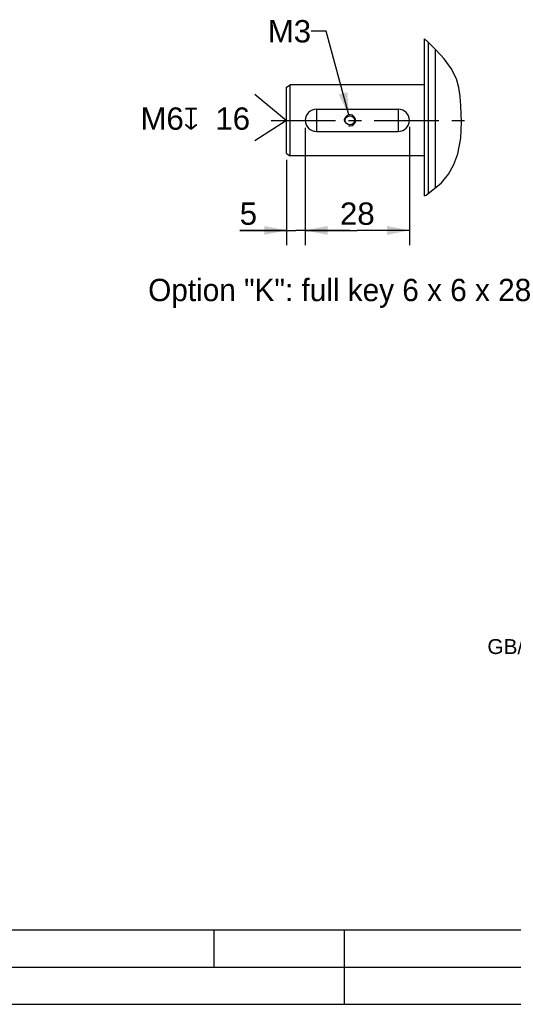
# Model space of a CAD drawing. Header units: millimetres. Extents: x 0 to 420, y 0 to 297.
# Tile 15 of 29: x 191 to 258, y 0 to 132. Entities that reach past the tile are written whole.
import ezdxf

# ---------------------------------------------------------------- set-up
doc = ezdxf.new("R2010")
doc.units = ezdxf.units.MM
doc.header["$LTSCALE"] = 23.1
doc.linetypes.add('CENTER', pattern=[0.6, 0.375, -0.075, 0.075, -0.075])
doc.layers.get('0').update_dxf_attribs({"linetype": 'CONTINUOUS'})
for name, color, linetype in [('AXIS', 7, 'CONTINUOUS'), ('COMPONENTS', 7, 'CONTINUOUS'), ('DETAIL', 7, 'CONTINUOUS'), ('DIMENSION', 7, 'CONTINUOUS')]:
    doc.layers.add(name, color=color, linetype=linetype)
doc.styles.get("Standard").update_dxf_attribs({"font": 'arial.ttf'})
doc.styles.add('TEXTSTYLE_3', font='arial.ttf')
doc.styles.add('TEXTSTYLE_4', font='gdt')
doc.dimstyles.new('DIMSTYLE_2', dxfattribs={"dimtxt": 3, "dimasz": 3, "dimexe": 0.18, "dimexo": 0.0625, "dimgap": 0.09, "dimtad": 1, "dimlfac": 2, "dimdsep": 46, "dimtxsty": 'STANDARD', "dimblk": '_FILLED', "dimblk1": '_FILLED', "dimblk2": '_FILLED', "dimcen": 0.09, "dimadec": 0, "dimazin": 0, "dimtp": 0.2, "dimtm": 0.2, "dimtfac": 1, "dimtofl": 0, "dimtmove": 0, "dimatfit": 3, "dimldrblk": '_FILLED', "dimfxl": 1, "dimtolj": 1, "dimarcsym": 0})
doc.dimstyles.new('DIMSTYLE_6', dxfattribs={"dimtxt": 3, "dimasz": 3, "dimexe": 0.18, "dimexo": 0.0625, "dimgap": 0.09, "dimtad": 1, "dimlfac": 2, "dimdsep": 46, "dimtxsty": 'STANDARD', "dimblk": '_FILLED', "dimblk1": '_FILLED', "dimblk2": '_FILLED', "dimcen": 0.09, "dimadec": 0, "dimazin": 0, "dimtp": 0.1, "dimtm": 0.1, "dimtfac": 1, "dimtofl": 0, "dimtmove": 0, "dimatfit": 3, "dimldrblk": '_FILLED', "dimfxl": 1, "dimtolj": 1, "dimarcsym": 0})
doc.dimstyles.get("Standard").update_dxf_attribs({"dimtxt": 3, "dimasz": 3, "dimexe": 0.18, "dimexo": 0.0625, "dimgap": 0.09, "dimtad": 1, "dimdec": 3, "dimdsep": 46, "dimtxsty": 'STANDARD', "dimblk": '_FILLED', "dimblk1": '_FILLED', "dimblk2": '_FILLED', "dimcen": 0.09, "dimadec": 0, "dimazin": 0, "dimtol": 1, "dimtp": 0.001, "dimtm": 0.001, "dimtfac": 1, "dimtdec": 3, "dimtofl": 0, "dimtmove": 0, "dimatfit": 3, "dimldrblk": '_FILLED', "dimfxl": 1, "dimtolj": 1, "dimarcsym": 0})

# ---------------------------------------------------------------- blocks, each defined once
blk = doc.blocks.new('_FILLED')
at = {"color": 0, "linetype": 'BYBLOCK'}
blk.add_solid([(0, 0), (-1, 0.2), (-1, -0.2)], dxfattribs=at)
blk = doc.blocks.new('*D4')
at = {"layer": 'DIMENSION', "color": 2, "linetype": 'CONTINUOUS'}
for p, q in [((243.71, 117.83), (243.71, 101.93)), ((229.71, 116.08), (229.71, 101.93)), ((229.71, 103.93), (236.71, 103.93)), ((243.71, 103.93), (236.71, 103.93))]:
    blk.add_line(p, q, dxfattribs=at)
at = {"layer": 'DIMENSION', "color": 2, "linetype": 'CONTINUOUS', "xscale": 3, "yscale": 3, "zscale": 3, "rotation": 180}
blk.add_blockref('_FILLED', (229.71, 103.93), dxfattribs=at)
at = {"layer": 'DIMENSION', "color": 2, "linetype": 'CONTINUOUS', "xscale": 3, "yscale": 3, "zscale": 3}
blk.add_blockref('_FILLED', (243.71, 103.93), dxfattribs=at)
at = {"layer": 'DIMENSION', "color": 2, "linetype": 'CONTINUOUS', "insert": (236.71, 107.68), "char_height": 3, "width": 4.6617, "attachment_point": 2, "line_spacing_factor": 0.9}
blk.add_mtext('28', dxfattribs=at)
blk = doc.blocks.new('*D18')
at = {"layer": 'DIMENSION', "color": 2, "linetype": 'CONTINUOUS'}
for p, q in [((229.71, 117.72), (229.71, 101.93)), ((227.21, 113.42), (227.21, 101.93)), ((227.21, 103.93), (220.92, 103.93)), ((220.92, 103.93), (228.46, 103.93)), ((235.71, 103.93), (228.46, 103.93)), ((229.71, 103.93), (235.71, 103.93))]:
    blk.add_line(p, q, dxfattribs=at)
at = {"layer": 'DIMENSION', "color": 2, "linetype": 'CONTINUOUS', "xscale": 3, "yscale": 3, "zscale": 3}
blk.add_blockref('_FILLED', (227.21, 103.93), dxfattribs=at)
at = {"layer": 'DIMENSION', "color": 2, "linetype": 'CONTINUOUS', "xscale": 3, "yscale": 3, "zscale": 3, "rotation": 180}
blk.add_blockref('_FILLED', (229.71, 103.93), dxfattribs=at)
at = {"layer": 'DIMENSION', "color": 2, "linetype": 'CONTINUOUS', "insert": (223.25, 107.68), "char_height": 3, "width": 2.3309, "attachment_point": 3, "line_spacing_factor": 0.9}
blk.add_mtext('5', dxfattribs=at)
blk = doc.blocks.new('CENTER_HOLE_ASM_BL5', base_point=(217.4, 119.09))
at = {"layer": 'DETAIL', "color": 2, "linetype": 'CONTINUOUS'}
for p, q in [((222.95, 122.24), (227.21, 118.7)), ((227.21, 118.7), (222.95, 115.95))]:
    blk.add_line(p, q, dxfattribs=at)
for s, p in [('M6', (207.59, 117.44)), ('16', (217.65, 117.44))]:
    blk.add_text(s, height=3, dxfattribs=at).set_placement(p)
at = {"layer": 'DETAIL', "color": 2, "linetype": 'CONTINUOUS', "style": 'TEXTSTYLE_4'}
blk.add_text('x', height=3, dxfattribs=at).set_placement((213.4, 117.44))

msp = doc.modelspace()

# ---------------------------------------------------------------- linework, layer by layer
at = {"color": 7, "linetype": 'CONTINUOUS'}
for p, q in [((246.17602, 129.26621), (245.71414, 129.66455)), ((247.25869, 128.17816), (246.17602, 129.26621)), ((248.36159, 126.96087), (247.25869, 128.17816)), ((249.31777, 125.67379), (248.36159, 126.96087)), ((250.01715, 124.27827), (249.31777, 125.67379)), ((250.33032, 123.11968), (250.01715, 124.27827)), ((250.49747, 121.90483), (250.33032, 123.11968)), ((250.58786, 120.66374), (250.49747, 121.90483)), ((250.68415, 118.46992), (250.58786, 120.66374)), ((250.60723, 116.30742), (250.68415, 118.46992)), ((250.20738, 114.19563), (250.60723, 116.30742)), ((249.67635, 112.78634), (250.20738, 114.19563)), ((248.94038, 111.4674), (249.67635, 112.78634)), ((248.01964, 110.29574), (248.94038, 111.4674)), ((245.93657, 108.65329), (248.01964, 110.29574)), ((245.71414, 108.55818), (245.93657, 108.65329)), ((25, 10), (410, 10)), ((232.75, 0), (237.25, 0))]:
    msp.add_line(p, q, dxfattribs=at)
at = {"color": 2, "linetype": 'CONTINUOUS'}
for p, q in [((217.5, 5), (217.5, 10)), ((235, 0), (235, 10)), ((20, 5), (415, 5)), ((0, 0), (232.75, 0)), ((237.25, 0), (420, 0))]:
    msp.add_line(p, q, dxfattribs=at)
at = {"layer": 'AXIS', "color": 2, "linetype": 'CENTER'}
msp.add_line((225.12582, 118.70933), (252.28529, 118.70933), dxfattribs=at)
at = {"layer": 'COMPONENTS', "color": 7, "linetype": 'CONTINUOUS'}
for p, q in [((245.71414, 108.55818), (245.71414, 129.66455)), ((246.21412, 129.22793), (246.21412, 108.87213)), ((247.21414, 109.66062), (247.21414, 128.22292)), ((227.21414, 114.24801), (227.21414, 123.17066)), ((227.21421, 123.17055), (227.71421, 123.45922)), ((227.71428, 123.44725), (227.71414, 123.45933)), ((245.71414, 123.45933), (227.71414, 123.45933)), ((227.71418, 114.41005), (227.71415, 123.01083)), ((231.21414, 120.20933), (231.21414, 117.20933)), ((231.21414, 120.20933), (242.21414, 120.20933)), ((242.21414, 120.20933), (242.21414, 117.20933)), ((231.21414, 117.20933), (242.21414, 117.20933)), ((227.21421, 114.24812), (227.71421, 113.95945)), ((245.71414, 113.95933), (227.71414, 113.95933))]:
    msp.add_line(p, q, dxfattribs=at)
for points in [[(227.71415, 123.01083), (227.71434, 123.26174), (227.71428, 123.44725)], [(227.71414, 113.95933), (227.71432, 113.97149), (227.71418, 114.41005)]]:
    msp.add_lwpolyline(points, dxfattribs=at)
msp.add_circle((235.71414, 118.70933), 0.625, dxfattribs=at)
for centre, start, end in [((231.21414, 118.70933), 90, 270), ((242.21414, 118.70933), 270, 90)]:
    msp.add_arc(centre, 1.5, start, end, dxfattribs=at)
at = {"layer": 'COMPONENTS', "color": 2, "linetype": 'CONTINUOUS'}
msp.add_arc((235.71414, 118.70933), 0.75, 255, 195, dxfattribs=at)

# ---------------------------------------------------------------- block references
at = {"layer": 'DETAIL', "color": 2, "linetype": 'CONTINUOUS'}
msp.add_blockref('CENTER_HOLE_ASM_BL5', (217.40152, 119.09357), dxfattribs=at)

# ---------------------------------------------------------------- texts
at = {"color": 2, "linetype": 'CONTINUOUS', "insert": (254.17258, 49.04173), "char_height": 2, "width": 42.3921933, "attachment_point": 1, "line_spacing_factor": 0.9, "style": 'TEXTSTYLE_3'}
msp.add_mtext('GB/T1804\\H1.5; (ISO 2768-1) Angular tolerance', dxfattribs=at)
at = {"layer": 'DETAIL', "color": 2, "linetype": 'CONTINUOUS', "char_height": 3, "line_spacing_factor": 0.9}
for s, insert, width, attachment_point in [('M3', (230.50367, 132.17265), 5.8104089, 3), ('Option "K": full key 6 x 6 x 28', (208.62328, 97.42693), 53.9107807, 1)]:
    msp.add_mtext(s, dxfattribs=dict(at, insert=insert, width=width, attachment_point=attachment_point))

# ---------------------------------------------------------------- dimensions: what is measured, and where the dimension line sits
at = {"layer": 'DIMENSION', "color": 2, "linetype": 'CONTINUOUS'}
for base, p1, p2, dimstyle, picture, middle in [((229.71414, 103.92693), (227.21414, 113.418), (229.71414, 117.72107), 'DIMSTYLE_6', '*D18', (219.75021, 106.17693)), ((243.71414, 103.92693), (229.71414, 116.08134), (243.71414, 117.83471), 'DIMSTYLE_2', '*D4', (234.38329, 106.17693))]:
    dim = msp.add_linear_dim(base=base, p1=p1, p2=p2, dimstyle=dimstyle, dxfattribs=at)
    dim.commit()
    dim.dimension.update_dxf_attribs({"geometry": picture, "text_midpoint": middle, "dimtype": 160})

# ---------------------------------------------------------------- leaders
at = {"layer": 'DETAIL', "color": 2, "linetype": 'CONTINUOUS'}
msp.add_leader([(235.58391, 119.44794), (232.52705, 130.67265), (230.50367, 130.67265)], dimstyle='STANDARD', override={"dimtad": 0}, dxfattribs=at)

doc.saveas('drawing.dxf')
